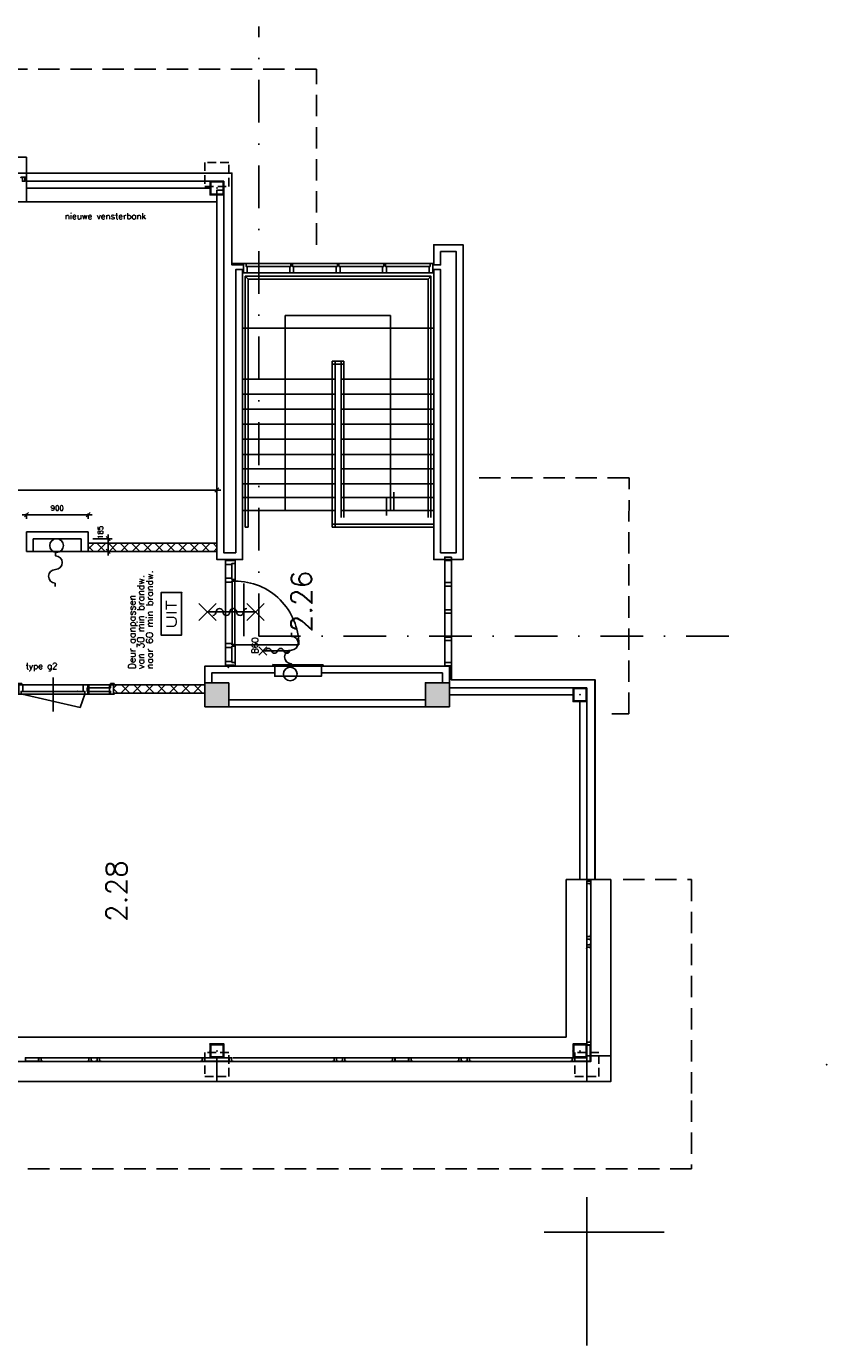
# Model space of a CAD drawing. Extents: x 7198 to 172353, y -998 to 131648.
# Tile 28 of 66: x 62802 to 74482, y 28142 to 47408. Entities that reach past the tile are written whole.
import ezdxf
from ezdxf.enums import TextEntityAlignment as Align

# ---------------------------------------------------------------- set-up
doc = ezdxf.new("R2010")
doc.units = 0
doc.header["$LTSCALE"] = 50
doc.header["$MEASUREMENT"] = 0
doc.header["$PDSIZE"] = -1
for name, pattern in [('DASHDOT', [25, 12.5, -6.25, 0, -6.25]), ('DASHED', [0.75, 0.5, -0.25]), ('DD1', [2.66667, 1.66667, -0.5, 0, -0.5]), ('HIDDEN', [9.375, 6.25, -3.125])]:
    doc.linetypes.add(name, pattern=pattern)
doc.layers.get('0').update_dxf_attribs({"linetype": 'CONTINUOUS'})
doc.layers.get('DEFPOINTS').update_dxf_attribs({"linetype": 'CONTINUOUS'})
for name, color, linetype in [('1', 7, 'CONTINUOUS'), ('_BESTAAND_ONGEWIJZIGD', 8, 'CONTINUOUS'), ('_BRANDCOMPART', 6, 'DASHDOT'), ('_DETAILNUMMERS', 4, 'CONTINUOUS'), ('_KOLOMBESTAAND', 212, 'CONTINUOUS'), ('A--A28--_F-2--', 7, 'CONTINUOUS'), ('A--L$7A1-_STRAMIEN', 1, 'CONTINUOUS'), ('A--L21--', 3, 'CONTINUOUS'), ('A--L22--SOLID', 111, 'CONTINUOUS'), ('A--L28--', 7, 'CONTINUOUS'), ('A--L28--_F-2--', 7, 'CONTINUOUS'), ('A--L31--', 2, 'CONTINUOUS'), ('A--L32--', 7, 'CONTINUOUS'), ('A--L32--_F-2--', 7, 'CONTINUOUS'), ('A--L32--_F123-', 1, 'CONTINUOUS'), ('A--L56--', 7, 'CONTINUOUS'), ('A--L56--_F123-', 7, 'CONTINUOUS'), ('A--L63--', 7, 'CONTINUOUS'), ('A--L63--_F123-', 7, 'CONTINUOUS'), ('A--L65--', 7, 'CONTINUOUS'), ('A--L65--_F-23-', 7, 'CONTINUOUS'), ('A--L65--_F123-', 7, 'CONTINUOUS'), ('A--M$1A-_F123-', 1, 'CONTINUOUS'), ('A--T$1A-25_TEKST', 2, 'CONTINUOUS'), ('A--T$1A-_F123-_RNR', 4, 'CONTINUOUS'), ('A--T32--_F123-_0_25MM', 2, 'CONTINUOUS'), ('A--T63--_F123-', 1, 'CONTINUOUS'), ('L1', 1, 'CONTINUOUS'), ('STRAMIEN', 1, 'DD1'), ('TEKST_KOZIJNMERK', 2, 'CONTINUOUS'), ('X--LR---_CP', 7, 'CONTINUOUS')]:
    doc.layers.add(name, color=color, linetype=linetype)
doc.layers.add('bruto vloeroppervlak', color=3, linetype='CONTINUOUS', plot=False)
doc.styles.add('ALFA-0_25', font='ROMANS')
doc.styles.add('B-01', font='SIMPLEX.SHX', dxfattribs={"width": 0.8, "height": 4.5})
doc.dimstyles.new('STANDARD$0', dxfattribs={"dimscale": 50, "dimtxt": 2.5, "dimasz": 2, "dimexe": 2, "dimexo": 0, "dimgap": 2, "dimtad": 1, "dimdec": 0, "dimzin": 0, "dimdsep": 46, "dimtxsty": 'ALFA-0_25', "dimblk1": 'OBLIQUE', "dimblk2": 'OBLIQUE', "dimsah": 1, "dimcen": -3, "dimdle": 2, "dimclrd": 1, "dimclre": 1, "dimclrt": 2, "dimadec": 0, "dimazin": 0, "dimtfac": 0.666667, "dimtofl": 0, "dimtmove": 2, "dimatfit": 3, "dimldrblk": 'OBLIQUE', "dimfxl": 1, "dimtvp": 0.833333, "dimtolj": 1, "dimtzin": 0, "dimarcsym": 0})

# ---------------------------------------------------------------- blocks, each defined once
blk = doc.blocks.new('*U911')
at = {"layer": 'A--L21--', "color": 8, "linetype": 'Continuous'}
for points in [[(0, 0), (-50, 0), (-50, -4134), (-50, -4134)], [(0, 0), (50, 0), (50, -4234), (50, -4234)]]:
    blk.add_lwpolyline(points, dxfattribs=at)
blk = doc.blocks.new('*U910')
at = {"layer": 'A--L21--', "color": 8, "linetype": 'Continuous'}
for points in [[(0, 0), (-50, 0), (-50, -5396), (-50, -5396)], [(0, 0), (50, 0), (50, -5296), (50, -5296)]]:
    blk.add_lwpolyline(points, dxfattribs=at)
blk = doc.blocks.new('*U909')
at = {"layer": 'A--L21--', "color": 8, "linetype": 'Continuous'}
for points in [[(0, 0), (-50, 0), (-50, -4234), (-50, -4234)], [(0, 0), (50, 0), (50, -4134), (50, -4134)]]:
    blk.add_lwpolyline(points, dxfattribs=at)
blk = doc.blocks.new('*U908')
at = {"layer": 'A--L21--', "color": 8, "linetype": 'Continuous'}
for points in [[(50, 50), (50, 50), (-380, 50), (-380, 50)], [(-50, -50), (-50, -50), (-280, -50), (-280, -50)]]:
    blk.add_lwpolyline(points, dxfattribs=at)
blk = doc.blocks.new('*U907')
at = {"layer": 'A--L21--', "color": 8, "linetype": 'Continuous'}
for points in [[(50, 50), (50, 50), (50, -4548), (50, -4548)], [(-50, -50), (-50, -50), (-50, -4448), (-50, -4448)]]:
    blk.add_lwpolyline(points, dxfattribs=at)
blk = doc.blocks.new('*U906')
at = {"layer": 'A--L21--', "color": 8, "linetype": 'Continuous'}
for points in [[(50, 50), (50, 50), (280, 50), (280, 50)], [(-50, -50), (-50, -50), (380, -50), (380, -50)]]:
    blk.add_lwpolyline(points, dxfattribs=at)
blk = doc.blocks.new('*U905')
at = {"layer": 'A--L21--', "color": 8, "linetype": 'Continuous'}
for points in [[(-50, 50), (-50, 50), (-50, -245), (0, -245)], [(50, -50), (50, -50), (50, -245), (0, -245)]]:
    blk.add_lwpolyline(points, dxfattribs=at)
blk = doc.blocks.new('6432')
at = {"layer": '1', "color": 1, "linetype": 'Continuous'}
blk.add_line((0, 0), (0, 80), dxfattribs=at)
at = {"layer": '_BESTAAND_ONGEWIJZIGD', "linetype": 'Continuous'}
blk.add_lwpolyline([(0, 0), (-4, 0), (-4, 22), (-57, 22), (-57, 58), (-4, 58), (-4, 80), (0, 80)], close=True, dxfattribs=at)
blk = doc.blocks.new('*U904')
at = {"layer": 'A--L21--', "color": 8, "linetype": 'Continuous'}
for points in [[(0, 0), (0, 50), (2680, 50), (2680, 0)], [(0, 0), (0, -50), (2680, -50), (2680, 0)]]:
    blk.add_lwpolyline(points, dxfattribs=at)
blk = doc.blocks.new('*U903')
at = {"layer": 'A--L21--', "color": 8, "linetype": 'Continuous'}
for points in [[(50, 50), (50, 50), (225, 50), (225, 50)], [(-50, -50), (-50, -50), (325, -50), (325, -50)]]:
    blk.add_lwpolyline(points, dxfattribs=at)
blk = doc.blocks.new('*U901')
at = {"layer": 'A--L21--', "color": 8, "linetype": 'Continuous'}
for points in [[(0, 0), (0, 50), (1805, 50), (1805, 0)], [(0, 0), (0, -50), (1805, -50), (1805, 0)]]:
    blk.add_lwpolyline(points, dxfattribs=at)
blk = doc.blocks.new('*U900')
at = {"layer": 'A--L21--', "color": 8, "linetype": 'Continuous'}
for points in [[(0, 0), (0, 50), (2870, 50), (2870, 0)], [(0, 0), (0, -50), (2870, -50), (2870, 0)]]:
    blk.add_lwpolyline(points, dxfattribs=at)
blk = doc.blocks.new('*U899')
at = {"layer": 'A--L21--', "color": 8, "linetype": 'Continuous'}
for points in [[(0, 0), (0, 50), (1869, 50), (1869, 50)], [(0, 0), (0, -50), (1769, -50), (1769, -50)]]:
    blk.add_lwpolyline(points, dxfattribs=at)
blk = doc.blocks.new('*U898')
at = {"layer": 'A--L21--', "color": 8, "linetype": 'Continuous'}
for points in [[(0, 0), (-50, 0), (-50, -2600), (0, -2600)], [(0, 0), (50, 0), (50, -2600), (0, -2600)]]:
    blk.add_lwpolyline(points, dxfattribs=at)
blk = doc.blocks.new('*U854')
at = {"layer": 'A--L21--', "color": 8, "linetype": 'Continuous'}
for points in [[(-50, 50), (-50, 50), (971, 50), (971, 0)], [(50, -50), (50, -50), (971, -50), (971, 0)]]:
    blk.add_lwpolyline(points, dxfattribs=at)
blk = doc.blocks.new('S050123-')
at = {"layer": 'A--L56--_F123-', "color": 1, "linetype": 'Continuous'}
blk.add_lwpolyline([(0, -0.33, 1), (4, -0.33, 1)], format="xyb", close=True, dxfattribs=at)
blk.add_lwpolyline([(4, -0.66), (5, -0.66, -1), (9, -0.66, 0.98), (13, -0.74), (14, -0.74)], format="xyb", dxfattribs=at)
blk = doc.blocks.new('S060204-')
at = {"layer": 'A--L65--_F-23-', "color": 255}
blk.add_circle((0, 0), 0.0123, dxfattribs=at)
at = {"layer": 'A--L65--_F123-', "color": 1, "linetype": 'Continuous'}
for points in [[(-1.25, 6.25), (1.25, 3.75)], [(1.25, 6.25), (-1.25, 3.75)], [(0, 0), (0, 5)]]:
    blk.add_lwpolyline(points, dxfattribs=at)
blk = doc.blocks.new('S060205A')
at = {"layer": 'A--L65--_F-23-', "color": 255}
blk.add_circle((0, -0.0123), 0.0123, dxfattribs=at)
at = {"layer": 'A--L65--_F123-', "color": 1, "linetype": 'Continuous'}
blk.add_lwpolyline([(0, -0.0123), (0, 6.2377)], dxfattribs=at)
for points in [[(-0.5, 5.7377, 0.41), (0, 5.2377)], [(0, 4.2377, 1), (0, 3.2377)], [(0, 4.2377, 1), (0, 5.2377)], [(0, 2.2377, 1), (0, 1.2377)], [(0, 2.2377, 1), (0, 3.2377)], [(0.5, 0.7377, 0.41), (0, 1.2377)]]:
    blk.add_lwpolyline(points, format="xyb", dxfattribs=at)
at = {"layer": 'A--L65--', "xscale": -1}
blk.add_blockref('S060204-', (0, 1.4877), dxfattribs=at)
blk.add_blockref('S060204-', (0, 1.4877), dxfattribs=at)
at = {"layer": 'A--L65--', "rotation": 180}
blk.add_blockref('S060204-', (0, 4.4877), dxfattribs=at)
blk.add_blockref('S060204-', (0, 4.4877), dxfattribs=at)
blk = doc.blocks.new('Q020593-')
at = {"layer": 'A--A28--_F-2--', "color": 3, "linetype": 'Continuous'}
for points in [[(-90, 90), (-100, -100), (-100, 100)], [(-90, 90), (-100, 100), (100, 100)], [(-90, 90), (-90, -90), (-100, -100)], [(100, 100), (90, 90), (-90, 90)], [(100, 100), (100, -100), (90, 90)], [(100, -100), (90, -90), (90, 90)], [(100, -100), (-100, -100), (-90, -90)], [(100, -100), (-90, -90), (90, -90)]]:
    blk.add_solid(points, dxfattribs=at)
at = {"layer": 'A--L28--_F-2--', "color": 3, "linetype": 'Continuous'}
blk.add_lwpolyline([(-100, -100), (-90, -90), (-90, 90), (90, 90), (90, -90), (-90, -90), (-100, -100), (100, -100), (100, 100), (-100, 100)], close=True, dxfattribs=at)
at = {"layer": 'X--LR---_CP', "color": 4, "linetype": 'Continuous'}
for p in [(-100, 0), (0, 0), (100, 0)]:
    blk.add_point(p, dxfattribs=at)
blk = doc.blocks.new('A$C7EB76395')
at = {"linetype": 'Continuous'}
for p, q in [((58308.4, -9934.5), (58308.4, -12101.3)), ((57684.1, -10446.3), (59438.8, -10446.3))]:
    blk.add_line(p, q, dxfattribs=at)
blk = doc.blocks.new('Q031041-')
at = {"layer": 'A--L32--_F123-', "color": 1}
for points in [[(60, 100), (-60, 220)], [(-60, 100), (60, 220)], [(0, -240), (0, 160)]]:
    blk.add_lwpolyline(points, dxfattribs=at)
blk.add_lwpolyline([(-10, 130), (10, 120, -0.618034), (10, 40), (-10, 30, 0.618034), (-10, -50), (10, -60, -0.618034), (10, -140), (-10, -150, 0.618034), (-10, -230), (10, -240)], format="xyb", dxfattribs=at)
at = {"layer": 'X--LR---_CP'}
blk.add_point((0, 0), dxfattribs=at)
at = {"layer": 'A--T32--_F123-_0_25MM', "color": 1, "style": 'ALFA-0_25'}
blk.add_text('B60', height=90, dxfattribs=at).set_placement((-40, 230))
blk = doc.blocks.new('*U540')
at = {"layer": 'A--L21--', "color": 8, "linetype": 'Continuous'}
for points in [[(0, 0), (-50, 0), (-50, 245), (-50, 245)], [(0, 0), (50, 0), (50, 145), (50, 145)]]:
    blk.add_lwpolyline(points, dxfattribs=at)
blk = doc.blocks.new('*U539')
at = {"layer": 'A--L21--', "color": 8, "linetype": 'Continuous'}
for points in [[(0, 0), (50, 0), (50, 245), (50, 245)], [(0, 0), (-50, 0), (-50, 145), (-50, 145)]]:
    blk.add_lwpolyline(points, dxfattribs=at)
blk = doc.blocks.new('Q060089-')
at = {"layer": 'A--L63--_F123-', "color": 1, "linetype": 'Continuous'}
blk.add_lwpolyline([(0, 0), (0, 300), (620, 300), (620, 0)], close=True, dxfattribs=at)
at = {"layer": 'X--LR---_CP'}
blk.add_point((620, 0), dxfattribs=at)
blk.add_point((620, 0), dxfattribs=at)
blk.add_point((620, 0), dxfattribs=at)
at = {"layer": 'A--T63--_F123-', "style": 'ALFA-0_25', "width": 1.279785}
blk.add_text('UIT', height=150, dxfattribs=at).set_placement((96, 73), (508, 73), align=Align.FIT)
at = {"layer": 'A--L63--_F123-', "linetype": 'Continuous'}
mesh = blk.add_polyface(dxfattribs=at)
corners = [(0, 0), (0, 300), (620, 300), (620, 0)]
mesh.append_faces([[corners[k] for k in face] for face in [(0, 1, 1, 1), (1, 2, 2, 2), (2, 3, 3, 3), (3, 0, 0, 0)]])
mesh.append_faces([[corners[k] for k in face] for face in [(0, 3, 2, 1)]], dxfattribs={"vtx0": -1, "vtx1": -1, "vtx2": -1, "vtx3": -1})
blk = doc.blocks.new('A$C2EE40F78')
at = {"layer": '_DETAILNUMMERS', "color": 2}
for points in [[(8, 139), (8, 18), (0, 18), (0, 0), (51, 0), (51, 43), (68, 43), (68, 96), (51, 96), (51, 139)], [(68, 96), (51, 96), (51, 139), (68, 139)], [(68, 0), (51, 0), (51, 43), (68, 43)], [(384, 139), (367, 139), (367, 96), (384, 96)], [(392, 43), (367, 43), (367, 96), (392, 96)], [(384, 0), (367, 0), (367, 43), (384, 43)], [(384, 139), (384, 96), (392, 96), (392, 43), (384, 43), (384, 0), (427, 0), (427, 43), (452, 43), (452, 139)], [(1392, 139), (1392, 18), (1400, 18), (1400, 0), (1357, 0), (1357, 43), (1332, 43), (1332, 139)]]:
    blk.add_lwpolyline(points, close=True, dxfattribs=at)
at = {"layer": 'A--L32--', "color": 1}
for p, q in [((1400, 0), (0, 0)), ((51, 139), (1332, 139)), ((51, 96), (392, 96)), ((51, 43), (392, 43)), ((452, 43), (1332, 43))]:
    blk.add_line(p, q, dxfattribs=at)
for points in [[(0, 139), (51, 139), (51, 157), (0, 157)], [(1357, 40), (1357, 0), (427, 0), (427, 40)], [(1400, 139), (1349, 139), (1349, 157), (1400, 157)]]:
    blk.add_lwpolyline(points, close=True, dxfattribs=at)
at = {"layer": 'A--L32--_F-2--', "color": 1, "linetype": 'Continuous'}
blk.add_lwpolyline([(1343, 0), (496.75, -191.25), (427, 0)], dxfattribs=at)
at = {"layer": 'A--L32--_F123-', "color": 1, "linetype": 'Continuous'}
blk.add_lwpolyline([(892, 243.62), (892, -253.38)], dxfattribs=at)
at = {"layer": 'X--LR---_CP'}
blk.add_point((532, 43), dxfattribs=at)
blk.add_point((532, 43), dxfattribs=at)
blk.add_point((532, 43), dxfattribs=at)
blk = doc.blocks.new('_OBLIQUE')
at = {"color": 0, "linetype": 'ByBlock'}
blk.add_line((-0.5, -0.5), (0.5, 0.5), dxfattribs=at)
blk = doc.blocks.new('*D519')
at = {"layer": 'A--M$1A-_F123-', "color": 1, "lineweight": -2, "transparency": 16777216}
for p, q in [((62742, 40277), (63762, 40277)), ((62802, 40295), (62802, 40217)), ((63702, 40295), (63702, 40217))]:
    blk.add_line(p, q, dxfattribs=at)
at = {"layer": 'DEFPOINTS', "color": 0, "transparency": 16777216}
for p in [(62802, 40295), (63702, 40295), (63702, 40277)]:
    blk.add_point(p, dxfattribs=at)
at = {"layer": 'A--M$1A-_F123-', "color": 1, "lineweight": -2, "transparency": 16777216, "xscale": 60, "yscale": 60, "zscale": 60, "rotation": 180}
blk.add_blockref('_OBLIQUE', (62802, 40277), dxfattribs=at)
at = {"layer": 'A--M$1A-_F123-', "color": 1, "lineweight": -2, "transparency": 16777216, "xscale": 60, "yscale": 60, "zscale": 60}
blk.add_blockref('_OBLIQUE', (63702, 40277), dxfattribs=at)
at = {"layer": 'A--M$1A-_F123-', "color": 2, "transparency": 16777216, "insert": (63252, 40374), "char_height": 75, "attachment_point": 5, "style": 'ALFA-0_25'}
blk.add_mtext('\\A1;900', dxfattribs=at)
blk = doc.blocks.new('*D520')
at = {"layer": 'A--M$1A-_F123-', "color": 1, "lineweight": -2, "transparency": 16777216}
for p, q in [((63774, 39926), (64056, 39926)), ((63996, 39681), (63996, 39986)), ((63778, 39741), (64056, 39741))]:
    blk.add_line(p, q, dxfattribs=at)
at = {"layer": 'DEFPOINTS', "color": 0, "transparency": 16777216}
for p in [(63774, 39926), (63996, 39926), (63778, 39741)]:
    blk.add_point(p, dxfattribs=at)
at = {"layer": 'A--M$1A-_F123-', "color": 1, "lineweight": -2, "transparency": 16777216, "xscale": 60, "yscale": 60, "zscale": 60}
for p, rotation in [((63996, 39926), 90), ((63996, 39741), 270)]:
    blk.add_blockref('_OBLIQUE', p, dxfattribs=dict(at, rotation=rotation))
at = {"layer": 'A--M$1A-_F123-', "color": 2, "transparency": 16777216, "insert": (63882, 40019), "char_height": 75, "attachment_point": 5, "rotation": 90, "style": 'ALFA-0_25'}
blk.add_mtext('\\A1;185', dxfattribs=at)
blk = doc.blocks.new('*D959')
at = {"layer": 'bruto vloeroppervlak', "color": 1, "lineweight": -2, "transparency": 16777216}
for p, q in [((49382, 39862), (49382, 40697)), ((65582, 39862), (65582, 40697)), ((49322, 40637), (65642, 40637))]:
    blk.add_line(p, q, dxfattribs=at)
at = {"layer": 'DEFPOINTS', "color": 0, "transparency": 16777216}
for p in [(65582, 40637), (49382, 39862), (65582, 39862)]:
    blk.add_point(p, dxfattribs=at)
at = {"layer": 'bruto vloeroppervlak', "color": 1, "lineweight": -2, "transparency": 16777216, "xscale": 60, "yscale": 60, "zscale": 60, "rotation": 180}
blk.add_blockref('_OBLIQUE', (49382, 40637), dxfattribs=at)
at = {"layer": 'bruto vloeroppervlak', "color": 1, "lineweight": -2, "transparency": 16777216, "xscale": 60, "yscale": 60, "zscale": 60}
blk.add_blockref('_OBLIQUE', (65582, 40637), dxfattribs=at)
at = {"layer": 'bruto vloeroppervlak', "color": 2, "transparency": 16777216, "insert": (57482, 40735), "char_height": 75, "attachment_point": 5, "style": 'ALFA-0_25'}
blk.add_mtext('\\A1;16200', dxfattribs=at)

msp = doc.modelspace()

# ---------------------------------------------------------------- hatches: boundary and pattern name
at = {"layer": '_KOLOMBESTAAND'}
for points in [[(65757, 37821.9), (65757, 37471.9), (65407, 37471.9), (65407, 37821.9)], [(68977, 37821.9), (68977, 37471.9), (68627, 37471.9), (68627, 37821.9)]]:
    msp.add_hatch(color=256, dxfattribs=at).paths.add_polyline_path(points)
at = {"layer": 'A--L$7A1-_STRAMIEN'}
h = msp.add_hatch(dxfattribs=at)
h.set_pattern_fill('ALFAKRS', color=256, scale=120, style=0)
h.set_pattern_definition([(45, (0, 0), (-84.85281, 84.85281), []), (135, (0, 0), (-84.85281, -84.85281), [])])
h.paths.add_polyline_path([(63702.2, 39740.9), (65582.4, 39740.9), (65582.4, 39860.9), (63702.2, 39860.9)])
at = {"layer": 'A--L21--', "linetype": 'Continuous'}
h = msp.add_hatch(dxfattribs=at)
h.set_pattern_fill('ANSI37', color=1, scale=1000, style=0)
h.set_pattern_definition([(45, (10417.05, 1941.27), (-88.38835, 88.38835), []), (135, (10417.05, 1941.27), (-88.38835, -88.38835), [])])
h.paths.add_polyline_path([(64074.4, 37671.9), (65407, 37671.9), (65407, 37791.9), (64074.4, 37792.9)])

# ---------------------------------------------------------------- linework, layer by layer
msp.add_line((62847.2, 39740.9), (63697.2, 39740.9))
at = {"layer": '_BESTAAND_ONGEWIJZIGD'}
for p, q in [((68721.2, 43947.6), (66009.2, 43947.5)), ((68747.1, 43808.5), (65957.4, 43808.5)), ((68747.1, 43808.5), (65957.4, 43808.5)), ((66024.3, 43902.4), (66646.2, 43902.3)), ((66702.2, 43901.6), (67324.2, 43902.3)), ((67380.2, 43902.2), (68002.1, 43902.3)), ((68058.2, 43902.2), (68680.1, 43902.2)), ((66577.5, 43187.5), (68117.5, 43187.5)), ((66577.5, 43187.5), (66577.5, 40337.5)), ((68117.5, 43187.5), (68117.5, 40337.5)), ((65957.2, 43001.1), (68747.2, 43001.1)), ((67267.2, 42517.5), (67437.2, 42517.5)), ((67267.2, 42477.5), (67437.2, 42477.5)), ((65957.2, 42257.5), (67307.2, 42257.5)), ((68747.2, 42257.5), (67397.2, 42257.5)), ((65957.2, 42037.5), (67307.2, 42037.5)), ((68747.2, 42037.5), (67397.2, 42037.5)), ((65957.2, 41817.5), (67307.2, 41817.5)), ((68747.2, 41817.5), (67397.2, 41817.5)), ((65957.2, 41597.5), (67307.2, 41597.5)), ((68747.2, 41597.5), (67397.2, 41597.5)), ((65957.2, 41377.5), (67307.2, 41377.5)), ((68747.2, 41377.5), (67397.2, 41377.5)), ((65957.2, 41157.5), (67307.2, 41157.5)), ((68747.2, 41157.5), (67397.2, 41157.5)), ((65957.2, 40947.5), (67307.2, 40947.5)), ((68747.2, 40947.5), (67397.2, 40947.5)), ((65957.2, 40727.5), (67307.2, 40727.5)), ((68747.2, 40727.5), (67397.2, 40727.5)), ((65957.2, 40527.5), (67307.2, 40527.5)), ((65957.2, 40527.5), (65965.2, 40527.5)), ((68747.2, 40527.5), (67397.2, 40527.5)), ((68057.1, 40527.5), (68057.1, 40267.5)), ((68167.1, 40604.5), (68167.1, 40347.5)), ((68747.2, 40527.5), (68739.2, 40527.5)), ((65965.2, 40337.5), (67307.2, 40337.5)), ((68739.2, 40337.5), (67397.2, 40337.5)), ((67267.2, 40136.5), (68747.2, 40136.5)), ((67267.2, 40096.5), (68747.2, 40096.5)), ((65708.3, 38103.7), (65708.3, 39580.5)), ((65802.1, 39347.5), (65802.1, 39550.5)), ((65847.3, 39328.5), (65847.3, 39565.5)), ((68907.3, 39657.5), (68907.3, 38067.5)), ((69007.3, 39657.5), (69007.3, 38067.5)), ((69007.3, 38067.5), (69007.3, 39657.5)), ((65843.9, 39306.7), (65803.9, 39303.7)), ((65803.9, 39303.7), (65803.9, 38380.5)), ((65843.9, 38380.5), (65843.9, 39306.7)), ((68907.7, 38379.4), (68907.7, 39305.7)), ((69007.4, 38379.4), (69007.2, 39305.7)), ((65975.6, 39269.9), (65975.6, 38500.7)), ((65803.9, 38380.5), (65843.9, 38380.5)), ((65803.9, 38380.5), (65803.9, 38380.5)), ((65847.3, 38358.5), (65847.3, 38118.7)), ((65802.1, 38339.5), (65802.1, 38133.7)), ((70982.2, 32588.4), (70982.2, 34889.1)), ((71039.2, 34867.1), (71039.2, 32610.4)), ((65366.1, 32346.9), (63019.8, 32346.9)), ((63041.8, 32289.9), (65344.1, 32289.9)), ((65814.5, 32346.9), (68143.8, 32346.9)), ((68122.3, 32289.9), (65837, 32289.9)), ((70766.1, 32346.9), (68419.8, 32346.9)), ((68441.8, 32289.9), (70744.1, 32289.9))]:
    msp.add_line(p, q, dxfattribs=at)
at = {"layer": '_BESTAAND_ONGEWIJZIGD', "linetype": 'HIDDEN'}
for points in [[(67037.3, 44220), (67037.3, 46782.5), (48067.3, 46782.5), (48067.3, 43012)], [(71349.5, 37366.3), (71597.2, 37366.2), (71597.9, 40817.5), (69347.3, 40817.5)], [(71512, 34947.1), (72512, 34947.1), (72512, 31722.5), (72512, 30722.5), (31577, 30722.5)]]:
    msp.add_lwpolyline(points, dxfattribs=at)
at = {"layer": '_BESTAAND_ONGEWIJZIGD'}
for points in [[(62802.5, 45146.8), (62802.5, 45146.8), (62802.5, 45496.1), (62802.5, 45496.1), (60357.2, 45496.1), (60182.2, 45496.1), (60182.2, 45146.8), (60356.7, 45146.8)], [(62805.5, 45146.8), (62805.5, 45263.8), (65799.2, 45263.8), (65799.2, 43926.5), (65963.2, 43926.5)], [(66037.2, 43718.5), (66037.2, 40096.5), (65997.2, 40096.5), (65997.2, 43758.5)], [(68707.2, 40236.6), (68707.2, 43758.5)], [(68667.2, 43718.5), (68667.2, 40236.6)], [(67267.2, 42517.5), (67267.2, 40096.5), (67307.2, 40096.5), (67307.2, 42517.5)], [(67397.2, 42517.5), (67397.2, 40236.6)], [(67437.2, 40236.6), (67437.2, 42517.5)], [(67107.6, 38066.6), (67107.5, 37916.6), (66427.5, 37916.7), (66427.6, 38066.7)], [(70982.2, 34947.1), (70982.2, 34947.1), (71331.5, 34947.1), (71331.5, 34947.1), (71331.5, 32547.4), (71331.5, 32372.4), (70982.2, 32372.4), (70982.2, 32546.9)], [(70801.8, 31997.6), (71331.5, 31997.6), (71331.5, 32521.9)], [(60357, 32346.9), (60182, 32346.9), (60182, 31997.6), (60357, 31997.6), (65407, 31997.6), (65582, 31997.6), (65582, 32346.9), (65407.6, 32346.9)], [(65407.6, 32346.9), (65407.6, 32297.6), (65582.1, 32297.6)], [(65757, 32346.9), (65582, 32346.9), (65582, 31997.6), (65757, 31997.6), (70807, 31997.6), (70982, 31997.6), (70982, 32346.9), (70807.6, 32346.9)], [(65756.5, 32346.9), (65756.5, 32297.6), (65582.1, 32297.6)], [(70807.6, 32346.9), (70807.6, 32297.6), (70982.1, 32297.6)]]:
    msp.add_lwpolyline(points, dxfattribs=at)
for points in [[(65957.4, 43817.5), (65957.4, 43808.5), (66024.4, 43808.6), (66024.3, 43902.4), (66009.3, 43902.3), (66009.2, 43947.6), (65957.2, 43947.5), (65957.2, 43929.5), (65969.2, 43929.6), (65969.4, 43817.6), (65957.4, 43817.5)], [(66648.1, 43808.6), (66700.1, 43808.5), (66702.1, 43808.5), (66702.2, 43902.3), (66702.2, 43902.3), (66685.2, 43902.3), (66685.2, 43945.5), (66683.2, 43947.5), (66665.2, 43947.5), (66663.2, 43945.5), (66663.2, 43902.3), (66648.2, 43902.3), (66646.2, 43902.3), (66646.1, 43808.6)], [(67326.1, 43808.5), (67378.1, 43808.5), (67380.1, 43808.5), (67380.2, 43902.2), (67380.2, 43902.2), (67363.2, 43902.2), (67363.2, 43945.5), (67361.2, 43947.5), (67343.2, 43947.5), (67341.2, 43945.5), (67341.2, 43902.3), (67326.2, 43902.3), (67324.2, 43902.3), (67324.1, 43808.5)], [(68004.1, 43808.5), (68056.1, 43808.5), (68058.1, 43808.5), (68058.2, 43902.2), (68058.2, 43902.2), (68041.2, 43902.2), (68041.2, 43945.5), (68039.2, 43947.5), (68021.2, 43947.5), (68019.2, 43945.5), (68019.2, 43902.3), (68004.2, 43902.3), (68002.2, 43902.3), (68002.1, 43808.5)], [(68747.1, 43817.5), (68747.1, 43808.5), (68680.1, 43808.5), (68680.1, 43902.2), (68695.2, 43902.3), (68695.2, 43947.6), (68747.2, 43947.5), (68747.2, 43929.5), (68735.2, 43929.6), (68735.1, 43817.6), (68747.1, 43817.5)], [(66037.2, 43718.5), (68667.2, 43718.5), (68707.2, 43758.5), (65997.2, 43758.5)], [(65717.3, 39617.5), (65708.3, 39617.5), (65708.3, 39550.5), (65802.1, 39550.5), (65802.1, 39565.5), (65847.3, 39565.5), (65847.3, 39617.5), (65829.3, 39617.5), (65829.3, 39605.5), (65717.3, 39605.5), (65717.3, 39617.5)], [(69007.3, 39657.5), (69007.3, 39607.5), (68907.3, 39607.5), (68907.3, 39657.5)], [(69007.5, 39657.5), (69007.5, 39607.5), (68907.5, 39607.5), (68907.5, 39657.5)], [(65708.3, 39293.5), (65708.3, 39345.5), (65708.3, 39347.5), (65802.1, 39347.5), (65802.1, 39347.5), (65802.1, 39330.5), (65845.3, 39330.5), (65847.3, 39328.5), (65847.3, 39310.5), (65845.3, 39308.5), (65802.1, 39308.5), (65802.1, 39293.5), (65802.1, 39291.5), (65708.3, 39291.5)], [(65708.3, 38341.5), (65708.3, 38393.5), (65708.3, 38395.5), (65802.1, 38395.5), (65802.1, 38395.5), (65802.1, 38378.5), (65845.3, 38378.5), (65847.3, 38376.5), (65847.3, 38358.5), (65845.3, 38356.5), (65802.1, 38356.5), (65802.1, 38341.5), (65802.1, 38339.5), (65708.3, 38339.5)], [(65717.3, 38066.7), (65708.3, 38066.7), (65708.3, 38133.7), (65802.1, 38133.7), (65802.1, 38118.7), (65847.3, 38118.7), (65847.3, 38066.7), (65829.3, 38066.7), (65829.3, 38078.7), (65717.3, 38078.7), (65717.3, 38066.7)], [(67135.6, 38086.6), (67135.6, 38066.6), (66399.6, 38066.7), (66399.6, 38086.7)], [(62786.6, 32296.5), (62978.1, 32296.5), (62978.1, 32346.9), (62786.6, 32346.9)], [(68186.6, 32296.5), (68378.1, 32296.5), (68378.1, 32346.9), (68186.6, 32346.9)]]:
    msp.add_lwpolyline(points, close=True, dxfattribs=at)
msp.add_lwpolyline([(65847.3, 38376.5), (66777.3, 38376.6, 0.4142136), (65847.2, 39306.5)], format="xyb", dxfattribs=at)
at = {"layer": '_BESTAAND_ONGEWIJZIGD', "extrusion": (0, 0, -1)}
for points in [[(-69007.4, 39285), (-69007.4, 39235), (-68907.4, 39235), (-68907.4, 39285)], [(-69007.4, 38837.5), (-69007.4, 38887.5), (-68907.4, 38887.5), (-68907.4, 38837.5)], [(-69007.4, 38440), (-69007.4, 38490), (-68907.4, 38490), (-68907.4, 38440)]]:
    msp.add_lwpolyline(points, close=True, dxfattribs=at)
at = {"layer": '_BESTAAND_ONGEWIJZIGD', "extrusion": (0, 0, -1), "elevation": -48}
msp.add_lwpolyline([(-69007.3, 38067.5), (-69007.3, 38117.5), (-68907.3, 38117.5), (-68907.3, 38067.5)], close=True, dxfattribs=at)
at = {"layer": '_BESTAAND_ONGEWIJZIGD', "linetype": 'Continuous'}
for points in [[(62961.8, 32289.9), (63041.8, 32289.9), (63041.8, 32293.9), (63019.8, 32293.9), (63019.8, 32346.9), (62983.8, 32346.9), (62983.8, 32293.9), (62961.8, 32293.9)], [(63691.8, 32289.9), (63771.8, 32289.9), (63771.8, 32293.9), (63749.8, 32293.9), (63749.8, 32346.9), (63713.8, 32346.9), (63713.8, 32293.9), (63691.8, 32293.9)], [(63811.8, 32289.9), (63891.8, 32289.9), (63891.8, 32293.9), (63869.8, 32293.9), (63869.8, 32346.9), (63833.8, 32346.9), (63833.8, 32293.9), (63811.8, 32293.9)], [(65344.1, 32289.9), (65424.1, 32289.9), (65424.1, 32293.9), (65402.1, 32293.9), (65402.1, 32346.9), (65366.1, 32346.9), (65366.1, 32293.9), (65344.1, 32293.9)], [(65740.1, 32289.9), (65820.1, 32289.9), (65820.1, 32293.9), (65798.1, 32293.9), (65798.1, 32346.9), (65762.1, 32346.9), (65762.1, 32293.9), (65740.1, 32293.9)], [(67271.8, 32289.9), (67351.8, 32289.9), (67351.8, 32293.9), (67329.8, 32293.9), (67329.8, 32346.9), (67293.8, 32346.9), (67293.8, 32293.9), (67271.8, 32293.9)], [(67391.8, 32289.9), (67471.8, 32289.9), (67471.8, 32293.9), (67449.8, 32293.9), (67449.8, 32346.9), (67413.8, 32346.9), (67413.8, 32293.9), (67391.8, 32293.9)], [(68121.8, 32289.9), (68201.8, 32289.9), (68201.8, 32293.9), (68179.8, 32293.9), (68179.8, 32346.9), (68143.8, 32346.9), (68143.8, 32293.9), (68121.8, 32293.9)], [(68361.8, 32289.9), (68441.8, 32289.9), (68441.8, 32293.9), (68419.8, 32293.9), (68419.8, 32346.9), (68383.8, 32346.9), (68383.8, 32293.9), (68361.8, 32293.9)], [(69091.8, 32289.9), (69171.8, 32289.9), (69171.8, 32293.9), (69149.8, 32293.9), (69149.8, 32346.9), (69113.8, 32346.9), (69113.8, 32293.9), (69091.8, 32293.9)], [(69211.8, 32289.9), (69291.8, 32289.9), (69291.8, 32293.9), (69269.8, 32293.9), (69269.8, 32346.9), (69233.8, 32346.9), (69233.8, 32293.9), (69211.8, 32293.9)], [(70744.1, 32289.9), (70824.1, 32289.9), (70824.1, 32293.9), (70802.1, 32293.9), (70802.1, 32346.9), (70766.1, 32346.9), (70766.1, 32293.9), (70744.1, 32293.9)]]:
    msp.add_lwpolyline(points, close=True, dxfattribs=at)
at = {"layer": '_BESTAAND_ONGEWIJZIGD'}
msp.add_point((65747.9, 38046), dxfattribs=at)
msp.add_point((65747.9, 38046), dxfattribs=at)
for points in [[(69007.3, 39656.4), (68907.3, 39656.4), (68907.3, 39656.4, 46), (69007.3, 39656.4, 46)], [(69007.5, 39656.4), (68907.5, 39656.4), (68907.5, 39656.4, 46), (69007.5, 39656.4, 46)], [(68907.4, 39285, -48), (69007.4, 39285, -48), (69007.4, 39285, -2), (68907.4, 39285, -2)], [(68907.4, 38837.5, -48), (69007.4, 38837.5, -48), (69007.4, 38837.5, -2), (68907.4, 38837.5, -2)], [(68907.4, 38440, -48), (69007.4, 38440, -48), (69007.4, 38440, -2), (68907.4, 38440, -2)], [(68907.3, 38067.5), (69007.3, 38067.5), (69007.3, 38067.5, 46), (68907.3, 38067.5, 46)]]:
    msp.add_3dface(points, dxfattribs=at)
at = {"layer": '_BRANDCOMPART'}
msp.add_lwpolyline([(73055, 38502), (66194, 38502), (66194, 47408.2)], dxfattribs=at)
at = {"layer": 'A--L$7A1-_STRAMIEN'}
msp.add_line((62902.2, 39740.9), (63602.2, 39740.9), dxfattribs=at)
at = {"layer": 'A--L21--'}
for p, q in [((62802.5, 45496.1), (62802.5, 44946.8)), ((60281.9, 44846.8), (65582.4, 44846.8)), ((70682.3, 34947.4), (70682.3, 32646.9)), ((60242, 32646.9), (65482, 32646.9)), ((65482, 32646.9), (70682.3, 32646.9))]:
    msp.add_line(p, q, dxfattribs=at)
at = {"layer": 'A--L21--', "color": 2, "linetype": 'Continuous'}
for p, q in [((63137.1, 40025.9), (62802.2, 40025.9)), ((62802.2, 40025.9), (62802.2, 40025.9)), ((62802.2, 40025.9), (62802.2, 39740.9)), ((63602.2, 39925.9), (62902.2, 39925.9)), ((62902.2, 39925.9), (62902.2, 39740.9)), ((63702.2, 40025.9), (63137.1, 40025.9)), ((63602.2, 39740.9), (63602.2, 39925.9)), ((63702.2, 39860.9), (63702.2, 40025.9)), ((63702.2, 40025.9), (63702.2, 40025.9)), ((62902.2, 39740.9), (62802.2, 39740.9)), ((63602.2, 39740.9), (65582.4, 39740.9)), ((63702.2, 39860.9), (63702.2, 39740.9)), ((65582.4, 39860.9), (63702.2, 39860.9)), ((65582.4, 39740.9), (65582.4, 39860.9))]:
    msp.add_line(p, q, dxfattribs=at)
at = {"layer": 'A--L21--', "linetype": 'Continuous'}
for points in [[(62802.5, 45146.8), (62802.5, 45266.8), (65802.2, 45266.8), (65802.2, 43929.5), (65963.2, 43929.5)], [(69004.3, 38067.5), (69004.3, 37863.9), (71099.2, 37863.9), (71099.2, 34950.1), (70982.2, 34950.1)], [(69007.3, 38067.5), (69007.3, 37866.9), (71102.2, 37866.9), (71102.2, 34947.1), (70982.2, 34947.1)]]:
    msp.add_lwpolyline(points, dxfattribs=at)
at = {"layer": 'A--L21--'}
for points in [[(62802.5, 45146.8), (62802.5, 44846.8)], [(70982.2, 34947.1), (70682.3, 34947.4)]]:
    msp.add_lwpolyline(points, dxfattribs=at)
at = {"layer": 'A--L21--', "color": 2, "linetype": 'Continuous'}
msp.add_lwpolyline([(64074.4, 37671.9), (65407, 37671.9), (65407, 37791.9), (64074.4, 37792.9)], close=True, dxfattribs=at)
at = {"layer": 'A--L22--SOLID'}
for p in [(71036.5, 32372.2), (65581.8, 32292.6), (65582.3, 32292.6), (65582.5, 32292.6), (70982.3, 32292.6)]:
    msp.add_point(p, dxfattribs=at)
at = {"layer": 'A--L28--', "color": 1, "linetype": 'DASHED', "ltscale": 5}
for points in [[(65407, 45071.9), (65757, 45071.9), (65757, 45421.9), (65407, 45421.9)], [(65757, 32421.9), (65407, 32421.9), (65407, 32071.9), (65757, 32071.9)], [(71157, 32421.9), (70807, 32421.9), (70807, 32071.9), (71157, 32071.9)]]:
    msp.add_lwpolyline(points, close=True, dxfattribs=at)
at = {"layer": 'A--L28--', "color": 3}
for points in [[(65757, 37821.9), (65757, 37471.9), (65407, 37471.9), (65407, 37821.9)], [(68977, 37821.9), (68977, 37471.9), (68627, 37471.9), (68627, 37821.9)]]:
    msp.add_lwpolyline(points, close=True, dxfattribs=at)
at = {"layer": 'A--L31--', "color": 1}
msp.add_line((71331.5, 34947.1), (70782.2, 34947.1), dxfattribs=at)
at = {"layer": 'A--L31--', "linetype": 'Continuous'}
msp.add_lwpolyline([(70982.2, 32297.6), (71031.5, 32297.6), (71031.5, 32355.6)], dxfattribs=at)
at = {"layer": 'bruto vloeroppervlak'}
msp.add_lwpolyline([(44082, 32289.9), (71039.2, 32289.9), (71039.2, 34947.1), (71102.2, 34947.1), (71102.2, 37866.9), (69007.3, 37866.9), (69007.3, 39621.9), (69177.2, 39621.9), (69177.2, 44220), (68747.2, 44220), (68746.9, 43947.5), (65802.2, 43947.5), (65802.2, 45266.8), (49482.2, 45266.8)], dxfattribs=at)
at = {"layer": 'L1'}
msp.add_line((70982.2, 32501.9), (70982.2, 34736.5), dxfattribs=at)
at = {"layer": 'L1', "color": 2}
msp.add_lwpolyline([(70982.2, 32530.1), (71031.5, 32530.1), (71031.5, 32355.6)], dxfattribs=at)
msp.add_point((70982.2, 33937.1), dxfattribs=at)
at = {"layer": 'STRAMIEN', "color": 8, "linetype": 'DASHDOT'}
msp.add_point((74482, 32246.9), dxfattribs=at)
msp.add_point((74482, 32246.9), dxfattribs=at)
msp.add_point((74482, 32246.9), dxfattribs=at)
msp.add_point((74482, 32246.9), dxfattribs=at)
at = {"layer": 'X--LR---_CP', "color": 1, "linetype": 'Continuous'}
for p in [(65708.3, 39617.5), (65708.3, 39617.5), (65708.3, 39617.5), (65708.3, 38066.7), (65482, 32546.9), (65482, 32546.9), (70882, 32546.9), (70882, 32546.9)]:
    msp.add_point(p, dxfattribs=at)
at = {"layer": 'X--LR---_CP', "linetype": 'Continuous'}
for p in [(65708.3, 38066.7), (65682, 32546.9)]:
    msp.add_point(p, dxfattribs=at)

# ---------------------------------------------------------------- block references
at = {"linetype": 'Continuous'}
msp.add_blockref('A$C7EB76395', (12673.6, 40243.1), dxfattribs=at)
at = {"layer": '_BESTAAND_ONGEWIJZIGD'}
for name, p in [('*U910', (65632.2, 45017.5)), ('*U908', (69127.2, 44170)), ('*U905', (68797.2, 44170)), ('*U907', (69127.2, 44170)), ('*U911', (65907.2, 43855.5)), ('*U909', (68797.2, 43855.5)), ('*U903', (65632.2, 39671.9)), ('*U906', (68797.2, 39671.9)), ('*U854', (65457, 38016.7)), ('*U899', (67107.6, 38016.7)), ('*U900', (65757.2, 37521.9))]:
    msp.add_blockref(name, p, dxfattribs=at)
at = {"layer": 'A--L21--', "linetype": 'Continuous'}
for name, p in [('*U904', (62802.5, 45096.8)), ('*U901', (68977.2, 37696.9)), ('*U898', (70932.2, 37546.9))]:
    msp.add_blockref(name, p, dxfattribs=at)
at = {"layer": 'A--L21--'}
for name, p in [('*U540', (65457, 37821.9)), ('*U539', (68927, 37821.9))]:
    msp.add_blockref(name, p, dxfattribs=at)
at = {"layer": 'A--L28--', "rotation": 180}
msp.add_blockref('Q020593-', (65582, 45046.9), dxfattribs=at)
at = {"layer": 'A--L28--'}
for p in [(70882, 37646.9), (65582, 32446.9), (70882, 32446.9)]:
    msp.add_blockref('Q020593-', p, dxfattribs=at)
at = {"layer": 'A--L31--', "linetype": 'Continuous', "xscale": -1, "rotation": 270}
msp.add_blockref('6432', (62722.5, 45203.8), dxfattribs=at)
at = {"layer": 'A--L31--', "linetype": 'Continuous'}
for p in [(71039.2, 34867.1), (71039.2, 34057.1), (71039.2, 33937.1), (71039.2, 32513.6)]:
    msp.add_blockref('6432', p, dxfattribs=at)
at = {"layer": 'A--L32--', "rotation": 90}
msp.add_blockref('Q031041-', (66413.1, 38287.6), dxfattribs=at)
at = {"layer": 'A--L32--', "color": 1, "xscale": -1}
msp.add_blockref('A$C2EE40F78', (64082.4, 37653.9), dxfattribs=at)
at = {"layer": 'A--L56--', "linetype": 'Continuous', "xscale": 50, "yscale": 50}
for p, rotation in [((63258.5, 39926.3), 270), ((66636.4, 37850.3), 90)]:
    msp.add_blockref('S050123-', p, dxfattribs=dict(at, rotation=rotation))
at = {"layer": 'A--L63--', "linetype": 'Continuous', "rotation": 90}
msp.add_blockref('Q060089-', (65068.2, 38518.7), dxfattribs=at)
at = {"layer": 'A--L65--', "xscale": 100, "yscale": 100, "zscale": 2, "rotation": 89.99999999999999}
msp.add_blockref('S060205A', (66094.8, 38857), dxfattribs=at)

# ---------------------------------------------------------------- texts
at = {"layer": 'A--T$1A-25_TEKST', "style": 'B-01'}
for s, p in [('naar 60 min brandw.', (64649.2, 38022.1)), ('van 30 min brandw.', (64520.6, 38022.1)), ('Deur aanpassen', (64392.1, 38022.1))]:
    msp.add_text(s, height=100, rotation=90, dxfattribs=at).set_placement(p)
at = {"layer": 'A--T$1A-_F123-_RNR', "style": 'ALFA-0_25'}
for s, p in [('2.26', (66966.7, 38558.1)), ('2.28', (64267.4, 34329.6))]:
    msp.add_text(s, height=300, rotation=90, dxfattribs=at).set_placement(p)
at = {"layer": 'TEKST_KOZIJNMERK', "style": 'B-01'}
for s, p in [('nieuwe vensterbank', (63363.6, 44592)), ('type g2', (62792, 38021.4))]:
    msp.add_text(s, height=90, dxfattribs=at).set_placement(p)

# ---------------------------------------------------------------- dimensions: what is measured, and where the dimension line sits
at = {"layer": 'A--M$1A-_F123-'}
dim = msp.add_linear_dim(base=(63702.2, 40276.7), p1=(62802.2, 40295.1), p2=(63702.2, 40295.1), dimstyle='STANDARD$0', override={"dimscale": 30}, dxfattribs=at)
dim.commit()
dim.dimension.update_dxf_attribs({"geometry": '*D519', "text_midpoint": (63252.2, 40374.2)})
dim = msp.add_linear_dim(base=(63995.9, 39925.9), p1=(63777.5, 39740.9), p2=(63774.4, 39925.9), angle=90, dimstyle='STANDARD$0', override={"dimscale": 30}, dxfattribs=at)
dim.commit()
dim.dimension.update_dxf_attribs({"geometry": '*D520', "text_midpoint": (63882.4, 40018.6), "dimtype": 160})
at = {"layer": 'bruto vloeroppervlak'}
dim = msp.add_aligned_dim(p1=(49382.4, 39862.4), p2=(65582.2, 39862.4), distance=774.9, dimstyle='STANDARD$0', override={"dimscale": 30}, dxfattribs=at)
dim.commit()
dim.dimension.update_dxf_attribs({"geometry": '*D959', "text_midpoint": (57482.3, 40734.8)})

doc.saveas('drawing.dxf')
